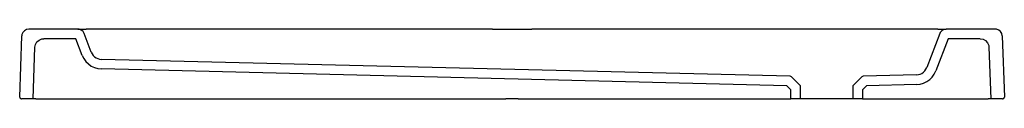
# Model space of a CAD drawing. Header units: millimetres. Extents: x -0.57 to 0.56, y 0 to 0.08.
import ezdxf

# ---------------------------------------------------------------- set-up
doc = ezdxf.new("R2010")
doc.units = ezdxf.units.MM
doc.layers.add('BLOCKS', color=3, linetype='Continuous')

msp = doc.modelspace()

# ---------------------------------------------------------------- linework, layer by layer
at = {"layer": 'BLOCKS', "linetype": 'Continuous'}
for p, q in [((-0.5048, 0.08), (-0.5609, 0.08)), ((-0.5048, 0.08), (-0.4953, 0.08)), ((-0.0296, 0.08), (-0.4953, 0.08)), ((-0.0296, 0.08), (0.0155, 0.08)), ((0.4811, 0.08), (0.0155, 0.08)), ((0.4811, 0.08), (0.4906, 0.08)), ((0.5467, 0.08), (0.4906, 0.08)), ((-0.5713, 0.0021), (-0.5689, 0.0723)), ((-0.5068, 0.069), (-0.5438, 0.069)), ((-0.4996, 0.0498), (-0.5068, 0.069)), ((-0.4893, 0.0537), (-0.4973, 0.0748)), ((0.4832, 0.0748), (0.4684, 0.0359)), ((0.4927, 0.069), (0.4787, 0.032)), ((0.5296, 0.069), (0.4927, 0.069)), ((0.5547, 0.0723), (0.5572, 0.0021)), ((-0.5558, 0), (-0.5538, 0.0593)), ((0.5396, 0.0593), (0.5417, 0)), ((0.3118, 0.026), (-0.4774, 0.0453)), ((0.3079, 0.0151), (-0.4777, 0.0343)), ((0.3233, 0.0153), (0.3131, 0.0254)), ((0.394, 0.0254), (0.3838, 0.0153)), ((0.4566, 0.0275), (0.3954, 0.026)), ((0.3126, 0.0104), (0.3079, 0.0151)), ((0.3236, 0), (0.3236, 0.0146)), ((0.3836, 0.0146), (0.3836, 0)), ((0.3992, 0.0151), (0.3946, 0.0104)), ((0.4568, 0.0165), (0.3992, 0.0151)), ((-0.5558, 0), (-0.5693, 0)), ((-0.5529, 0), (-0.5558, 0)), ((-0.5529, 0), (-0.0141, 0)), ((0, 0), (-0.0141, 0)), ((0.3126, 0), (0.3126, 0.0104)), ((0.3946, 0.0104), (0.3946, 0)), ((0, 0), (0.3126, 0)), ((0.3236, 0), (0.3126, 0)), ((0.3836, 0), (0.3236, 0)), ((0.3946, 0), (0.3836, 0)), ((0.3946, 0), (0.5388, 0)), ((0.5417, 0), (0.5388, 0)), ((0.5552, 0), (0.5417, 0))]:
    msp.add_line(p, q, dxfattribs=at)
at = {"layer": 'BLOCKS', "linetype": 'Continuous', "flags": 128}
for points in [[(-0.5609, 0.08), (-0.5635, 0.0795), (-0.5659, 0.0782), (-0.5677, 0.0762), (-0.5687, 0.0738), (-0.5689, 0.0723)], [(-0.4973, 0.0748), (-0.4986, 0.0772), (-0.5007, 0.0789), (-0.5032, 0.0798), (-0.5048, 0.08)], [(0.4906, 0.08), (0.488, 0.0795), (0.4856, 0.0782), (0.4838, 0.0762), (0.4832, 0.0748)], [(0.5547, 0.0723), (0.5542, 0.0749), (0.5528, 0.0772), (0.5508, 0.0789), (0.5482, 0.0799), (0.5467, 0.08)], [(-0.5538, 0.0593), (-0.5532, 0.0624), (-0.5515, 0.0653), (-0.549, 0.0675), (-0.5459, 0.0688), (-0.5438, 0.069)], [(0.5296, 0.069), (0.5328, 0.0685), (0.5358, 0.0669), (0.538, 0.0644), (0.5394, 0.0613), (0.5396, 0.0593)], [(-0.4996, 0.0498), (-0.4978, 0.0462), (-0.4955, 0.0429), (-0.4926, 0.04), (-0.4893, 0.0376), (-0.4857, 0.0359), (-0.4818, 0.0348), (-0.4777, 0.0343)], [(-0.4893, 0.0537), (-0.4883, 0.0517), (-0.4871, 0.0499), (-0.4855, 0.0484), (-0.4837, 0.0471), (-0.4818, 0.0462), (-0.4797, 0.0456), (-0.4774, 0.0453)], [(0.4566, 0.0275), (0.4587, 0.0278), (0.4608, 0.0284), (0.4628, 0.0293), (0.4646, 0.0306), (0.4662, 0.0321), (0.4674, 0.0339), (0.4684, 0.0359)], [(0.4568, 0.0165), (0.4608, 0.017), (0.4647, 0.0181), (0.4684, 0.0198), (0.4717, 0.0221), (0.4746, 0.025), (0.4769, 0.0283), (0.4787, 0.032)], [(-0.5713, 0.0021), (-0.5712, 0.0014), (-0.5709, 0.0008), (-0.5704, 0.0003), (-0.5698, 0.0001), (-0.5693, 0)], [(0.5552, 0), (0.5558, 0.0001), (0.5564, 0.0004), (0.5569, 0.0009), (0.5571, 0.0016), (0.5572, 0.0021)]]:
    msp.add_lwpolyline(points, dxfattribs=at)
at = {"layer": 'BLOCKS', "linetype": 'Continuous'}
for centre, radius, start, end in [((0.3117, 0.024), 0.002, 45, 88.6), ((0.3954, 0.024), 0.002, 91.4, 135), ((0.3226, 0.0146), 0.001, 0, 45), ((0.3846, 0.0146), 0.001, 135, 180)]:
    msp.add_arc(centre, radius, start, end, dxfattribs=at)

doc.saveas('drawing.dxf')
